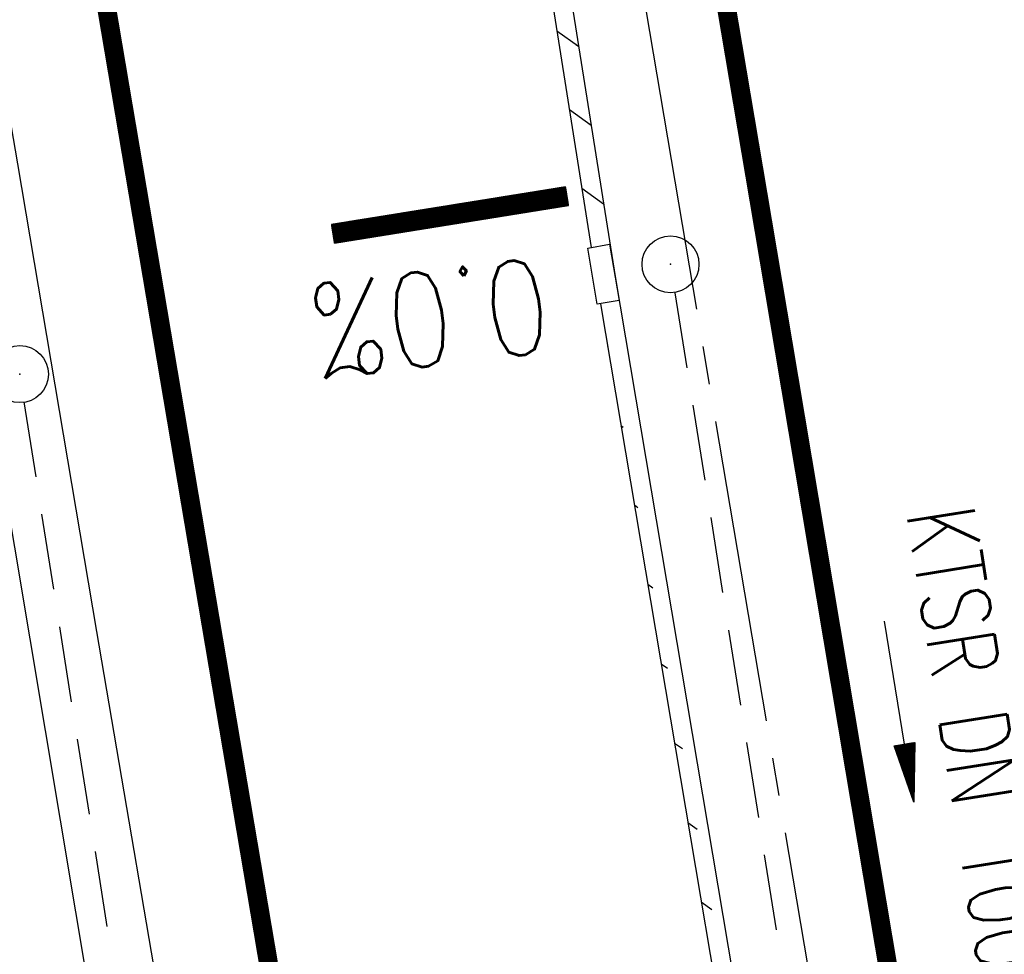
# Model space of a CAD drawing. Extents: x 447258 to 447844, y 441190 to 442763.
# Tile 112 of 123: x 447438 to 447464, y 442036 to 442061. Entities that reach past the tile are written whole.
import ezdxf
from ezdxf.enums import TextEntityAlignment as Align

# ---------------------------------------------------------------- set-up
doc = ezdxf.new("R2010")
doc.units = 0
doc.header["$LTSCALE"] = 2
doc.header["$MEASUREMENT"] = 0
for name, pattern in [('ACHSE', [5.5, 4, -0.5, 0.5, -0.5]), ('AUSGEZOGEN', [0]), ('GESTRICH-X2', [1.5, 1, -0.5])]:
    doc.linetypes.add(name, pattern=pattern)
doc.layers.get('0').update_dxf_attribs({"linetype": 'AUSGEZOGEN'})
for name, color, linetype in [('ACHSETOP', 250, 'ACHSE'), ('FBRTOP', 250, 'AUSGEZOGEN'), ('GEF', 1, 'AUSGEZOGEN'), ('KANAL', 7, 'GESTRICH-X2'), ('MULDE', 250, 'AUSGEZOGEN'), ('PFEIL', 7, 'CONTINUOUS'), ('SCHLITZRINNE', 200, 'AUSGEZOGEN'), ('SCHSYMBOL', 200, 'AUSGEZOGEN'), ('TEXTO', 4, 'CONTINUOUS')]:
    doc.layers.add(name, color=color, linetype=linetype)
doc.styles.add('ROMANS', font='romans.shx', dxfattribs={"width": 0.8})

# ---------------------------------------------------------------- blocks, each defined once
blk = doc.blocks.new('*X39')
at = {"color": 0}
for p, q in [((75.476, 275.596), (75.966, 276.086)), ((75.476, 275.605), (75.957, 276.086)), ((75.476, 275.614), (75.948, 276.086)), ((75.476, 275.622), (75.939, 276.086)), ((75.476, 275.631), (75.93, 276.086)), ((75.476, 275.64), (75.921, 276.086)), ((75.476, 275.649), (75.913, 276.086)), ((75.476, 275.658), (75.904, 276.086)), ((75.476, 275.667), (75.895, 276.086)), ((75.476, 275.675), (75.886, 276.086)), ((75.476, 275.684), (75.877, 276.086)), ((75.476, 275.693), (75.868, 276.086)), ((75.476, 275.702), (75.86, 276.086)), ((75.476, 275.711), (75.851, 276.086)), ((75.476, 275.72), (75.842, 276.086)), ((75.476, 275.728), (75.833, 276.086)), ((75.476, 275.737), (75.824, 276.086)), ((75.476, 275.746), (75.815, 276.086)), ((75.476, 275.755), (75.807, 276.086)), ((75.476, 275.764), (75.798, 276.086)), ((75.476, 275.773), (75.789, 276.086)), ((75.476, 275.781), (75.78, 276.086)), ((75.476, 275.79), (75.771, 276.086)), ((75.476, 275.799), (75.762, 276.086)), ((75.476, 275.808), (75.754, 276.086)), ((75.476, 275.817), (75.745, 276.086)), ((75.476, 275.826), (75.736, 276.086)), ((75.476, 275.834), (75.727, 276.086)), ((75.476, 275.843), (75.718, 276.086)), ((75.476, 275.852), (75.709, 276.086)), ((75.476, 275.861), (75.7, 276.086)), ((75.476, 275.87), (75.692, 276.086)), ((75.476, 275.879), (75.683, 276.086)), ((75.476, 275.888), (75.674, 276.086)), ((75.476, 275.896), (75.665, 276.086)), ((75.476, 275.905), (75.656, 276.086)), ((75.476, 275.914), (75.647, 276.086)), ((75.476, 275.923), (75.639, 276.086)), ((75.476, 275.932), (75.63, 276.086)), ((75.476, 275.941), (75.621, 276.086)), ((75.476, 275.949), (75.612, 276.086)), ((75.476, 275.958), (75.603, 276.086)), ((75.476, 275.967), (75.594, 276.086)), ((75.476, 275.976), (75.586, 276.086)), ((75.476, 275.985), (75.577, 276.086)), ((75.476, 275.994), (75.568, 276.086)), ((75.476, 276.002), (75.559, 276.086)), ((75.476, 276.011), (75.55, 276.086)), ((75.476, 276.02), (75.541, 276.086)), ((75.476, 276.029), (75.533, 276.086)), ((75.476, 276.038), (75.524, 276.086)), ((75.476, 276.047), (75.515, 276.086)), ((75.476, 276.055), (75.506, 276.086)), ((75.476, 276.064), (75.497, 276.086)), ((75.476, 276.073), (75.488, 276.086)), ((75.476, 275.587), (75.973, 276.084)), ((75.476, 275.578), (75.973, 276.075)), ((75.476, 275.569), (75.973, 276.067)), ((75.476, 275.56), (75.973, 276.058)), ((75.476, 275.552), (75.973, 276.049)), ((75.476, 275.543), (75.973, 276.04)), ((75.476, 275.534), (75.973, 276.031)), ((75.476, 275.525), (75.973, 276.022)), ((75.476, 275.516), (75.973, 276.014)), ((75.476, 275.507), (75.973, 276.005)), ((75.476, 275.499), (75.973, 275.996)), ((75.476, 275.49), (75.973, 275.987)), ((75.476, 275.481), (75.973, 275.978)), ((75.476, 275.472), (75.973, 275.969)), ((75.476, 275.463), (75.973, 275.961)), ((75.476, 275.454), (75.973, 275.952)), ((75.476, 275.446), (75.973, 275.943)), ((75.476, 275.437), (75.973, 275.934)), ((75.476, 275.428), (75.973, 275.925)), ((75.476, 275.419), (75.973, 275.916)), ((75.476, 275.41), (75.973, 275.907)), ((75.476, 275.401), (75.973, 275.899)), ((75.476, 275.393), (75.973, 275.89)), ((75.476, 275.384), (75.973, 275.881)), ((75.476, 275.375), (75.973, 275.872)), ((75.476, 275.366), (75.973, 275.863)), ((75.476, 275.357), (75.973, 275.854)), ((75.476, 275.348), (75.973, 275.846)), ((75.476, 275.34), (75.973, 275.837)), ((75.476, 275.331), (75.973, 275.828)), ((75.476, 275.322), (75.973, 275.819)), ((75.476, 275.313), (75.973, 275.81)), ((75.476, 275.304), (75.973, 275.801)), ((75.476, 275.295), (75.973, 275.793)), ((75.476, 275.286), (75.973, 275.784)), ((75.476, 275.278), (75.973, 275.775)), ((75.476, 275.269), (75.973, 275.766)), ((75.476, 275.26), (75.973, 275.757)), ((75.476, 275.251), (75.973, 275.748)), ((75.476, 275.242), (75.973, 275.74)), ((75.476, 275.233), (75.973, 275.731)), ((75.476, 275.225), (75.973, 275.722)), ((75.476, 275.216), (75.973, 275.713)), ((75.476, 275.207), (75.973, 275.704)), ((75.476, 275.198), (75.973, 275.695)), ((75.476, 275.189), (75.973, 275.687)), ((75.476, 275.18), (75.973, 275.678)), ((75.476, 275.172), (75.973, 275.669)), ((75.476, 275.163), (75.973, 275.66)), ((75.476, 275.154), (75.973, 275.651)), ((75.476, 275.145), (75.973, 275.642)), ((75.476, 275.136), (75.973, 275.633)), ((75.476, 275.127), (75.973, 275.625)), ((75.476, 275.119), (75.973, 275.616)), ((75.476, 275.11), (75.973, 275.607)), ((75.476, 275.101), (75.973, 275.598)), ((75.476, 275.092), (75.973, 275.589)), ((75.476, 275.083), (75.973, 275.58)), ((75.476, 275.074), (75.973, 275.572)), ((75.476, 275.066), (75.973, 275.563)), ((75.476, 275.057), (75.973, 275.554)), ((75.476, 275.048), (75.973, 275.545)), ((75.476, 275.039), (75.973, 275.536)), ((75.476, 275.03), (75.973, 275.527)), ((75.476, 275.021), (75.973, 275.519)), ((75.476, 275.012), (75.973, 275.51)), ((75.476, 275.004), (75.973, 275.501)), ((75.476, 274.995), (75.973, 275.492)), ((75.476, 274.986), (75.973, 275.483)), ((75.476, 274.977), (75.973, 275.474)), ((75.476, 274.968), (75.973, 275.466)), ((75.476, 274.959), (75.973, 275.457)), ((75.476, 274.951), (75.973, 275.448)), ((75.476, 274.942), (75.973, 275.439)), ((75.476, 274.933), (75.973, 275.43)), ((75.476, 274.924), (75.973, 275.421)), ((75.476, 274.915), (75.973, 275.413)), ((75.476, 274.906), (75.973, 275.404)), ((75.476, 274.898), (75.973, 275.395)), ((75.476, 274.889), (75.973, 275.386)), ((75.476, 274.88), (75.973, 275.377)), ((75.476, 274.871), (75.973, 275.368)), ((75.476, 274.862), (75.973, 275.359)), ((75.476, 274.853), (75.973, 275.351)), ((75.476, 274.845), (75.973, 275.342)), ((75.476, 274.836), (75.973, 275.333)), ((75.476, 274.827), (75.973, 275.324)), ((75.476, 274.818), (75.973, 275.315)), ((75.476, 274.809), (75.973, 275.306)), ((75.476, 274.8), (75.973, 275.298)), ((75.476, 274.792), (75.973, 275.289)), ((75.476, 274.783), (75.973, 275.28)), ((75.476, 274.774), (75.973, 275.271)), ((75.476, 274.765), (75.973, 275.262)), ((75.476, 274.756), (75.973, 275.253)), ((75.476, 274.747), (75.973, 275.245)), ((75.476, 274.738), (75.973, 275.236)), ((75.476, 274.73), (75.973, 275.227)), ((75.476, 274.721), (75.973, 275.218)), ((75.476, 274.712), (75.973, 275.209)), ((75.476, 274.703), (75.973, 275.2)), ((75.476, 274.694), (75.973, 275.192)), ((75.476, 274.685), (75.973, 275.183)), ((75.476, 274.677), (75.973, 275.174)), ((75.476, 274.668), (75.973, 275.165)), ((75.476, 274.659), (75.973, 275.156)), ((75.476, 274.65), (75.973, 275.147)), ((75.476, 274.641), (75.973, 275.139)), ((75.476, 274.632), (75.973, 275.13)), ((75.476, 274.624), (75.973, 275.121)), ((75.476, 274.615), (75.973, 275.112)), ((75.476, 274.606), (75.973, 275.103)), ((75.476, 274.597), (75.973, 275.094)), ((75.476, 274.588), (75.973, 275.085)), ((75.476, 274.579), (75.973, 275.077)), ((75.476, 274.571), (75.973, 275.068)), ((75.476, 274.562), (75.973, 275.059)), ((75.476, 274.553), (75.973, 275.05)), ((75.476, 274.544), (75.973, 275.041)), ((75.476, 274.535), (75.973, 275.032)), ((75.476, 274.526), (75.973, 275.024)), ((75.476, 274.518), (75.973, 275.015)), ((75.476, 274.509), (75.973, 275.006)), ((75.476, 274.5), (75.973, 274.997)), ((75.476, 274.491), (75.973, 274.988)), ((75.476, 274.482), (75.973, 274.979)), ((75.476, 274.473), (75.973, 274.971)), ((75.476, 274.464), (75.973, 274.962)), ((75.476, 274.456), (75.973, 274.953)), ((75.476, 274.447), (75.973, 274.944)), ((75.476, 274.438), (75.973, 274.935)), ((75.476, 274.429), (75.973, 274.926)), ((75.476, 274.42), (75.973, 274.918)), ((75.476, 274.411), (75.973, 274.909)), ((75.476, 274.403), (75.973, 274.9)), ((75.476, 274.394), (75.973, 274.891)), ((75.476, 274.385), (75.973, 274.882)), ((75.476, 274.376), (75.973, 274.873)), ((75.476, 274.367), (75.973, 274.865)), ((75.476, 274.358), (75.973, 274.856)), ((75.476, 274.35), (75.973, 274.847)), ((75.476, 274.341), (75.973, 274.838)), ((75.476, 274.332), (75.973, 274.829)), ((75.476, 274.323), (75.973, 274.82)), ((75.476, 274.314), (75.973, 274.811)), ((75.476, 274.305), (75.973, 274.803)), ((75.476, 274.297), (75.973, 274.794)), ((75.476, 274.288), (75.973, 274.785)), ((75.476, 274.279), (75.973, 274.776)), ((75.476, 274.27), (75.973, 274.767)), ((75.476, 274.261), (75.973, 274.758)), ((75.476, 274.252), (75.973, 274.75)), ((75.476, 274.243), (75.973, 274.741)), ((75.476, 274.235), (75.973, 274.732)), ((75.476, 274.226), (75.973, 274.723)), ((75.476, 274.217), (75.973, 274.714)), ((75.476, 274.208), (75.973, 274.705)), ((75.476, 274.199), (75.973, 274.697)), ((75.476, 274.19), (75.973, 274.688)), ((75.476, 274.182), (75.973, 274.679)), ((75.476, 274.173), (75.973, 274.67)), ((75.476, 274.164), (75.973, 274.661)), ((75.476, 274.155), (75.973, 274.652)), ((75.476, 274.146), (75.973, 274.644)), ((75.476, 274.137), (75.973, 274.635)), ((75.476, 274.129), (75.973, 274.626)), ((75.476, 274.12), (75.973, 274.617)), ((75.476, 274.111), (75.973, 274.608)), ((75.476, 274.102), (75.973, 274.599)), ((75.476, 274.093), (75.973, 274.59)), ((75.476, 274.084), (75.973, 274.582)), ((75.476, 274.076), (75.973, 274.573)), ((75.476, 274.067), (75.973, 274.564)), ((75.476, 274.058), (75.973, 274.555)), ((75.476, 274.049), (75.973, 274.546)), ((75.476, 274.04), (75.973, 274.537)), ((75.476, 274.031), (75.973, 274.529)), ((75.476, 274.023), (75.973, 274.52)), ((75.476, 274.014), (75.973, 274.511)), ((75.476, 274.005), (75.973, 274.502)), ((75.476, 273.996), (75.973, 274.493)), ((75.476, 273.987), (75.973, 274.484)), ((75.476, 273.978), (75.973, 274.476)), ((75.476, 273.969), (75.973, 274.467)), ((75.476, 273.961), (75.973, 274.458)), ((75.476, 273.952), (75.973, 274.449)), ((75.476, 273.943), (75.973, 274.44)), ((75.476, 273.934), (75.973, 274.431)), ((75.476, 273.925), (75.973, 274.423)), ((75.476, 273.916), (75.973, 274.414)), ((75.476, 273.908), (75.973, 274.405)), ((75.476, 273.899), (75.973, 274.396)), ((75.476, 273.89), (75.973, 274.387)), ((75.476, 273.881), (75.973, 274.378)), ((75.476, 273.872), (75.973, 274.37)), ((75.476, 273.863), (75.973, 274.361)), ((75.476, 273.855), (75.973, 274.352)), ((75.476, 273.846), (75.973, 274.343)), ((75.476, 273.837), (75.973, 274.334)), ((75.476, 273.828), (75.973, 274.325)), ((75.476, 273.819), (75.973, 274.316)), ((75.476, 273.81), (75.973, 274.308)), ((75.476, 273.802), (75.973, 274.299)), ((75.476, 273.793), (75.973, 274.29)), ((75.476, 273.784), (75.973, 274.281)), ((75.476, 273.775), (75.973, 274.272)), ((75.476, 273.766), (75.973, 274.263)), ((75.476, 273.757), (75.973, 274.255)), ((75.476, 273.749), (75.973, 274.246)), ((75.476, 273.74), (75.973, 274.237)), ((75.476, 273.731), (75.973, 274.228)), ((75.476, 273.722), (75.973, 274.219)), ((75.476, 273.713), (75.973, 274.21)), ((75.476, 273.704), (75.973, 274.202)), ((75.476, 273.695), (75.973, 274.193)), ((75.476, 273.687), (75.973, 274.184)), ((75.476, 273.678), (75.973, 274.175)), ((75.476, 273.669), (75.973, 274.166)), ((75.476, 273.66), (75.973, 274.157)), ((75.476, 273.651), (75.973, 274.149)), ((75.476, 273.642), (75.973, 274.14)), ((75.476, 273.634), (75.973, 274.131)), ((75.476, 273.625), (75.973, 274.122)), ((75.476, 273.616), (75.973, 274.113)), ((75.476, 273.607), (75.973, 274.104)), ((75.476, 273.598), (75.973, 274.096)), ((75.476, 273.589), (75.973, 274.087)), ((75.476, 273.581), (75.973, 274.078)), ((75.476, 273.572), (75.973, 274.069)), ((75.476, 273.563), (75.973, 274.06)), ((75.476, 273.554), (75.973, 274.051)), ((75.476, 273.545), (75.973, 274.042)), ((75.476, 273.536), (75.973, 274.034)), ((75.476, 273.528), (75.973, 274.025)), ((75.476, 273.519), (75.973, 274.016)), ((75.476, 273.51), (75.973, 274.007)), ((75.476, 273.501), (75.973, 273.998)), ((75.476, 273.492), (75.973, 273.989)), ((75.476, 273.483), (75.973, 273.981)), ((75.476, 273.475), (75.973, 273.972)), ((75.476, 273.466), (75.973, 273.963)), ((75.476, 273.457), (75.973, 273.954)), ((75.476, 273.448), (75.973, 273.945)), ((75.476, 273.439), (75.973, 273.936)), ((75.476, 273.43), (75.973, 273.928)), ((75.476, 273.421), (75.973, 273.919)), ((75.476, 273.413), (75.973, 273.91)), ((75.476, 273.404), (75.973, 273.901)), ((75.476, 273.395), (75.973, 273.892)), ((75.476, 273.386), (75.973, 273.883)), ((75.476, 273.377), (75.973, 273.875)), ((75.476, 273.368), (75.973, 273.866)), ((75.476, 273.36), (75.973, 273.857)), ((75.476, 273.351), (75.973, 273.848)), ((75.476, 273.342), (75.973, 273.839)), ((75.476, 273.333), (75.973, 273.83)), ((75.476, 273.324), (75.973, 273.822)), ((75.476, 273.315), (75.973, 273.813)), ((75.476, 273.307), (75.973, 273.804)), ((75.476, 273.298), (75.973, 273.795)), ((75.476, 273.289), (75.973, 273.786)), ((75.476, 273.28), (75.973, 273.777)), ((75.476, 273.271), (75.973, 273.768)), ((75.476, 273.262), (75.973, 273.76)), ((75.476, 273.254), (75.973, 273.751)), ((75.476, 273.245), (75.973, 273.742)), ((75.476, 273.236), (75.973, 273.733)), ((75.476, 273.227), (75.973, 273.724)), ((75.476, 273.218), (75.973, 273.715)), ((75.476, 273.209), (75.973, 273.707)), ((75.476, 273.201), (75.973, 273.698)), ((75.476, 273.192), (75.973, 273.689)), ((75.476, 273.183), (75.973, 273.68)), ((75.476, 273.174), (75.973, 273.671)), ((75.476, 273.165), (75.973, 273.662)), ((75.476, 273.156), (75.973, 273.654)), ((75.476, 273.147), (75.973, 273.645)), ((75.476, 273.139), (75.973, 273.636)), ((75.476, 273.13), (75.973, 273.627)), ((75.476, 273.121), (75.973, 273.618)), ((75.476, 273.112), (75.973, 273.609)), ((75.476, 273.103), (75.973, 273.601)), ((75.476, 273.094), (75.973, 273.592)), ((75.476, 273.086), (75.973, 273.583)), ((75.476, 273.077), (75.973, 273.574)), ((75.476, 273.068), (75.973, 273.565)), ((75.476, 273.059), (75.973, 273.556)), ((75.476, 273.05), (75.973, 273.548)), ((75.476, 273.041), (75.973, 273.539)), ((75.476, 273.033), (75.973, 273.53)), ((75.476, 273.024), (75.973, 273.521)), ((75.476, 273.015), (75.973, 273.512)), ((75.476, 273.006), (75.973, 273.503)), ((75.476, 272.997), (75.973, 273.494)), ((75.476, 272.988), (75.973, 273.486)), ((75.476, 272.98), (75.973, 273.477)), ((75.476, 272.971), (75.973, 273.468)), ((75.476, 272.962), (75.973, 273.459)), ((75.476, 272.953), (75.973, 273.45)), ((75.476, 272.944), (75.973, 273.441)), ((75.476, 272.935), (75.973, 273.433)), ((75.476, 272.927), (75.973, 273.424)), ((75.476, 272.918), (75.973, 273.415)), ((75.476, 272.909), (75.973, 273.406)), ((75.476, 272.9), (75.973, 273.397)), ((75.476, 272.891), (75.973, 273.388)), ((75.476, 272.882), (75.973, 273.38)), ((75.476, 272.873), (75.973, 273.371)), ((75.476, 272.865), (75.973, 273.362)), ((75.476, 272.856), (75.973, 273.353)), ((75.476, 272.847), (75.973, 273.344)), ((75.476, 272.838), (75.973, 273.335)), ((75.476, 272.829), (75.973, 273.327)), ((75.476, 272.82), (75.973, 273.318)), ((75.476, 272.812), (75.973, 273.309)), ((75.476, 272.803), (75.973, 273.3)), ((75.476, 272.794), (75.973, 273.291)), ((75.476, 272.785), (75.973, 273.282)), ((75.476, 272.776), (75.973, 273.274)), ((75.476, 272.767), (75.973, 273.265)), ((75.476, 272.759), (75.973, 273.256)), ((75.476, 272.75), (75.973, 273.247)), ((75.476, 272.741), (75.973, 273.238)), ((75.476, 272.732), (75.973, 273.229)), ((75.476, 272.723), (75.973, 273.22)), ((75.476, 272.714), (75.973, 273.212)), ((75.476, 272.706), (75.973, 273.203)), ((75.476, 272.697), (75.973, 273.194)), ((75.476, 272.688), (75.973, 273.185)), ((75.476, 272.679), (75.973, 273.176)), ((75.476, 272.67), (75.973, 273.167)), ((75.476, 272.661), (75.973, 273.159)), ((75.476, 272.653), (75.973, 273.15)), ((75.476, 272.644), (75.973, 273.141)), ((75.476, 272.635), (75.973, 273.132)), ((75.476, 272.626), (75.973, 273.123)), ((75.476, 272.617), (75.973, 273.114)), ((75.476, 272.608), (75.973, 273.106)), ((75.476, 272.599), (75.973, 273.097)), ((75.476, 272.591), (75.973, 273.088)), ((75.476, 272.582), (75.973, 273.079)), ((75.476, 272.573), (75.973, 273.07)), ((75.476, 272.564), (75.973, 273.061)), ((75.476, 272.555), (75.973, 273.053)), ((75.476, 272.546), (75.973, 273.044)), ((75.476, 272.538), (75.973, 273.035)), ((75.476, 272.529), (75.973, 273.026)), ((75.476, 272.52), (75.973, 273.017)), ((75.476, 272.511), (75.973, 273.008)), ((75.476, 272.502), (75.973, 273)), ((75.476, 272.493), (75.973, 272.991)), ((75.476, 272.485), (75.973, 272.982)), ((75.476, 272.476), (75.973, 272.973)), ((75.476, 272.467), (75.973, 272.964)), ((75.476, 272.458), (75.973, 272.955)), ((75.476, 272.449), (75.973, 272.946)), ((75.476, 272.44), (75.973, 272.938)), ((75.476, 272.432), (75.973, 272.929)), ((75.476, 272.423), (75.973, 272.92)), ((75.476, 272.414), (75.973, 272.911)), ((75.476, 272.405), (75.973, 272.902)), ((75.476, 272.396), (75.973, 272.893)), ((75.476, 272.387), (75.973, 272.885)), ((75.476, 272.379), (75.973, 272.876)), ((75.476, 272.37), (75.973, 272.867)), ((75.476, 272.361), (75.973, 272.858)), ((75.476, 272.352), (75.973, 272.849)), ((75.476, 272.343), (75.973, 272.84)), ((75.476, 272.334), (75.973, 272.832)), ((75.476, 272.325), (75.973, 272.823)), ((75.476, 272.317), (75.973, 272.814)), ((75.476, 272.308), (75.973, 272.805)), ((75.476, 272.299), (75.973, 272.796)), ((75.476, 272.29), (75.973, 272.787)), ((75.476, 272.281), (75.973, 272.779)), ((75.476, 272.272), (75.973, 272.77)), ((75.476, 272.264), (75.973, 272.761)), ((75.476, 272.255), (75.973, 272.752)), ((75.476, 272.246), (75.973, 272.743)), ((75.476, 272.237), (75.973, 272.734)), ((75.476, 272.228), (75.973, 272.726)), ((75.476, 272.219), (75.973, 272.717)), ((75.476, 272.211), (75.973, 272.708)), ((75.476, 272.202), (75.973, 272.699)), ((75.476, 272.193), (75.973, 272.69)), ((75.476, 272.184), (75.973, 272.681)), ((75.476, 272.175), (75.973, 272.672)), ((75.476, 272.166), (75.973, 272.664)), ((75.476, 272.158), (75.973, 272.655)), ((75.476, 272.149), (75.973, 272.646)), ((75.476, 272.14), (75.973, 272.637)), ((75.476, 272.131), (75.973, 272.628)), ((75.476, 272.122), (75.973, 272.619)), ((75.476, 272.113), (75.973, 272.611)), ((75.476, 272.104), (75.973, 272.602)), ((75.476, 272.096), (75.973, 272.593)), ((75.476, 272.087), (75.973, 272.584)), ((75.476, 272.078), (75.973, 272.575)), ((75.476, 272.069), (75.973, 272.566)), ((75.476, 272.06), (75.973, 272.558)), ((75.476, 272.051), (75.973, 272.549)), ((75.476, 272.043), (75.973, 272.54)), ((75.476, 272.034), (75.973, 272.531)), ((75.476, 272.025), (75.973, 272.522)), ((75.476, 272.016), (75.973, 272.513)), ((75.476, 272.007), (75.973, 272.505)), ((75.476, 271.998), (75.973, 272.496)), ((75.476, 271.99), (75.973, 272.487)), ((75.476, 271.981), (75.973, 272.478)), ((75.476, 271.972), (75.973, 272.469)), ((75.476, 271.963), (75.973, 272.46)), ((75.476, 271.954), (75.973, 272.452)), ((75.476, 271.945), (75.973, 272.443)), ((75.476, 271.937), (75.973, 272.434)), ((75.476, 271.928), (75.973, 272.425)), ((75.476, 271.919), (75.973, 272.416)), ((75.476, 271.91), (75.973, 272.407)), ((75.476, 271.901), (75.973, 272.398)), ((75.476, 271.892), (75.973, 272.39)), ((75.476, 271.884), (75.973, 272.381)), ((75.476, 271.875), (75.973, 272.372)), ((75.476, 271.866), (75.973, 272.363)), ((75.476, 271.857), (75.973, 272.354)), ((75.476, 271.848), (75.973, 272.345)), ((75.476, 271.839), (75.973, 272.337)), ((75.476, 271.83), (75.973, 272.328)), ((75.476, 271.822), (75.973, 272.319)), ((75.476, 271.813), (75.973, 272.31)), ((75.476, 271.804), (75.973, 272.301)), ((75.476, 271.795), (75.973, 272.292)), ((75.476, 271.786), (75.973, 272.284)), ((75.476, 271.777), (75.973, 272.275)), ((75.476, 271.769), (75.973, 272.266)), ((75.476, 271.76), (75.973, 272.257)), ((75.476, 271.751), (75.973, 272.248)), ((75.476, 271.742), (75.973, 272.239)), ((75.476, 271.733), (75.973, 272.231)), ((75.476, 271.724), (75.973, 272.222)), ((75.476, 271.716), (75.973, 272.213)), ((75.476, 271.707), (75.973, 272.204)), ((75.476, 271.698), (75.973, 272.195)), ((75.476, 271.689), (75.973, 272.186)), ((75.476, 271.68), (75.973, 272.177)), ((75.476, 271.671), (75.973, 272.169)), ((75.476, 271.663), (75.973, 272.16)), ((75.476, 271.654), (75.973, 272.151)), ((75.476, 271.645), (75.973, 272.142)), ((75.476, 271.636), (75.973, 272.133)), ((75.476, 271.627), (75.973, 272.124)), ((75.476, 271.618), (75.973, 272.116)), ((75.476, 271.61), (75.973, 272.107)), ((75.476, 271.601), (75.973, 272.098)), ((75.476, 271.592), (75.973, 272.089)), ((75.476, 271.583), (75.973, 272.08)), ((75.476, 271.574), (75.973, 272.071)), ((75.476, 271.565), (75.973, 272.063)), ((75.476, 271.556), (75.973, 272.054)), ((75.476, 271.548), (75.973, 272.045)), ((75.476, 271.539), (75.973, 272.036)), ((75.476, 271.53), (75.973, 272.027)), ((75.476, 271.521), (75.973, 272.018)), ((75.476, 271.512), (75.973, 272.01)), ((75.476, 271.503), (75.973, 272.001)), ((75.476, 271.495), (75.973, 271.992)), ((75.476, 271.486), (75.973, 271.983)), ((75.476, 271.477), (75.973, 271.974)), ((75.476, 271.468), (75.973, 271.965)), ((75.476, 271.459), (75.973, 271.957)), ((75.476, 271.45), (75.973, 271.948)), ((75.476, 271.442), (75.973, 271.939)), ((75.476, 271.433), (75.973, 271.93)), ((75.476, 271.424), (75.973, 271.921)), ((75.476, 271.415), (75.973, 271.912)), ((75.476, 271.406), (75.973, 271.903)), ((75.476, 271.397), (75.973, 271.895)), ((75.476, 271.389), (75.973, 271.886)), ((75.476, 271.38), (75.973, 271.877)), ((75.476, 271.371), (75.973, 271.868)), ((75.476, 271.362), (75.973, 271.859)), ((75.476, 271.353), (75.973, 271.85)), ((75.476, 271.344), (75.973, 271.842)), ((75.476, 271.336), (75.973, 271.833)), ((75.476, 271.327), (75.973, 271.824)), ((75.476, 271.318), (75.973, 271.815)), ((75.476, 271.309), (75.973, 271.806)), ((75.476, 271.3), (75.973, 271.797)), ((75.476, 271.291), (75.973, 271.789)), ((75.476, 271.282), (75.973, 271.78)), ((75.476, 271.274), (75.973, 271.771)), ((75.476, 271.265), (75.973, 271.762)), ((75.476, 271.256), (75.973, 271.753)), ((75.476, 271.247), (75.973, 271.744)), ((75.476, 271.238), (75.973, 271.736)), ((75.476, 271.229), (75.973, 271.727)), ((75.476, 271.221), (75.973, 271.718)), ((75.476, 271.212), (75.973, 271.709)), ((75.476, 271.203), (75.973, 271.7)), ((75.476, 271.194), (75.973, 271.691)), ((75.476, 271.185), (75.973, 271.683)), ((75.476, 271.176), (75.973, 271.674)), ((75.476, 271.168), (75.973, 271.665)), ((75.476, 271.159), (75.973, 271.656)), ((75.476, 271.15), (75.973, 271.647)), ((75.476, 271.141), (75.973, 271.638)), ((75.476, 271.132), (75.973, 271.629)), ((75.476, 271.123), (75.973, 271.621)), ((75.476, 271.115), (75.973, 271.612)), ((75.476, 271.106), (75.973, 271.603)), ((75.476, 271.097), (75.973, 271.594)), ((75.476, 271.088), (75.973, 271.585)), ((75.476, 271.079), (75.973, 271.576)), ((75.476, 271.07), (75.973, 271.568)), ((75.476, 271.062), (75.973, 271.559)), ((75.476, 271.053), (75.973, 271.55)), ((75.476, 271.044), (75.973, 271.541)), ((75.476, 271.035), (75.973, 271.532)), ((75.476, 271.026), (75.973, 271.523)), ((75.476, 271.017), (75.973, 271.515)), ((75.476, 271.008), (75.973, 271.506)), ((75.476, 271), (75.973, 271.497)), ((75.476, 270.991), (75.973, 271.488)), ((75.476, 270.982), (75.973, 271.479)), ((75.476, 270.973), (75.973, 271.47)), ((75.476, 270.964), (75.973, 271.462)), ((75.476, 270.955), (75.973, 271.453)), ((75.476, 270.947), (75.973, 271.444)), ((75.476, 270.938), (75.973, 271.435)), ((75.476, 270.929), (75.973, 271.426)), ((75.476, 270.92), (75.973, 271.417)), ((75.476, 270.911), (75.973, 271.409)), ((75.476, 270.902), (75.973, 271.4)), ((75.476, 270.894), (75.973, 271.391)), ((75.476, 270.885), (75.973, 271.382)), ((75.476, 270.876), (75.973, 271.373)), ((75.476, 270.867), (75.973, 271.364)), ((75.476, 270.858), (75.973, 271.355)), ((75.476, 270.849), (75.973, 271.347)), ((75.476, 270.841), (75.973, 271.338)), ((75.476, 270.832), (75.973, 271.329)), ((75.476, 270.823), (75.973, 271.32)), ((75.476, 270.814), (75.973, 271.311)), ((75.476, 270.805), (75.973, 271.302)), ((75.476, 270.796), (75.973, 271.294)), ((75.476, 270.788), (75.973, 271.285)), ((75.476, 270.779), (75.973, 271.276)), ((75.476, 270.77), (75.973, 271.267)), ((75.476, 270.761), (75.973, 271.258)), ((75.476, 270.752), (75.973, 271.249)), ((75.476, 270.743), (75.973, 271.241)), ((75.476, 270.734), (75.973, 271.232)), ((75.476, 270.726), (75.973, 271.223)), ((75.476, 270.717), (75.973, 271.214)), ((75.476, 270.708), (75.973, 271.205)), ((75.476, 270.699), (75.973, 271.196)), ((75.476, 270.69), (75.973, 271.188)), ((75.476, 270.681), (75.973, 271.179)), ((75.476, 270.673), (75.973, 271.17)), ((75.476, 270.664), (75.973, 271.161)), ((75.476, 270.655), (75.973, 271.152)), ((75.476, 270.646), (75.973, 271.143)), ((75.476, 270.637), (75.973, 271.135)), ((75.476, 270.628), (75.973, 271.126)), ((75.476, 270.62), (75.973, 271.117)), ((75.476, 270.611), (75.973, 271.108)), ((75.476, 270.602), (75.973, 271.099)), ((75.476, 270.593), (75.973, 271.09)), ((75.476, 270.584), (75.973, 271.081)), ((75.476, 270.575), (75.973, 271.073)), ((75.476, 270.567), (75.973, 271.064)), ((75.476, 270.558), (75.973, 271.055)), ((75.476, 270.549), (75.973, 271.046)), ((75.476, 270.54), (75.973, 271.037)), ((75.476, 270.531), (75.973, 271.028)), ((75.476, 270.522), (75.973, 271.02)), ((75.476, 270.514), (75.973, 271.011)), ((75.476, 270.505), (75.973, 271.002)), ((75.476, 270.496), (75.973, 270.993)), ((75.476, 270.487), (75.973, 270.984)), ((75.476, 270.478), (75.973, 270.975)), ((75.476, 270.469), (75.973, 270.967)), ((75.476, 270.46), (75.973, 270.958)), ((75.476, 270.452), (75.973, 270.949)), ((75.476, 270.443), (75.973, 270.94)), ((75.476, 270.434), (75.973, 270.931)), ((75.476, 270.425), (75.973, 270.922)), ((75.476, 270.416), (75.973, 270.914)), ((75.476, 270.407), (75.973, 270.905)), ((75.476, 270.399), (75.973, 270.896)), ((75.476, 270.39), (75.973, 270.887)), ((75.476, 270.381), (75.973, 270.878)), ((75.476, 270.372), (75.973, 270.869)), ((75.476, 270.363), (75.973, 270.861)), ((75.476, 270.354), (75.973, 270.852)), ((75.476, 270.346), (75.973, 270.843)), ((75.476, 270.337), (75.973, 270.834)), ((75.476, 270.328), (75.973, 270.825)), ((75.476, 270.319), (75.973, 270.816)), ((75.476, 270.31), (75.973, 270.807)), ((75.476, 270.301), (75.973, 270.799)), ((75.476, 270.293), (75.973, 270.79)), ((75.476, 270.284), (75.973, 270.781)), ((75.476, 270.275), (75.973, 270.772)), ((75.476, 270.266), (75.973, 270.763)), ((75.476, 270.257), (75.973, 270.754)), ((75.476, 270.248), (75.973, 270.746)), ((75.476, 270.24), (75.973, 270.737)), ((75.476, 270.231), (75.973, 270.728)), ((75.476, 270.222), (75.973, 270.719)), ((75.476, 270.213), (75.973, 270.71)), ((75.476, 270.204), (75.973, 270.701)), ((75.476, 270.195), (75.973, 270.693)), ((75.476, 270.186), (75.973, 270.684)), ((75.476, 270.178), (75.973, 270.675)), ((75.476, 270.169), (75.973, 270.666)), ((75.476, 270.16), (75.973, 270.657)), ((75.476, 270.151), (75.973, 270.648)), ((75.476, 270.142), (75.973, 270.64)), ((75.476, 270.133), (75.973, 270.631)), ((75.476, 270.125), (75.973, 270.622)), ((75.476, 270.116), (75.973, 270.613)), ((75.476, 270.107), (75.973, 270.604)), ((75.476, 270.098), (75.973, 270.595)), ((75.476, 270.089), (75.973, 270.587)), ((75.476, 270.08), (75.973, 270.578)), ((75.476, 270.072), (75.973, 270.569)), ((75.476, 270.063), (75.973, 270.56)), ((75.476, 270.054), (75.973, 270.551)), ((75.476, 270.045), (75.973, 270.542)), ((75.476, 270.036), (75.973, 270.533)), ((75.476, 270.027), (75.973, 270.525)), ((75.476, 270.019), (75.973, 270.516)), ((75.476, 270.01), (75.973, 270.507)), ((75.476, 270.001), (75.973, 270.498)), ((75.476, 269.992), (75.973, 270.489)), ((75.476, 269.983), (75.973, 270.48)), ((75.476, 269.974), (75.973, 270.472)), ((75.476, 269.966), (75.973, 270.463)), ((75.476, 269.957), (75.973, 270.454)), ((75.476, 269.948), (75.973, 270.445)), ((75.476, 269.939), (75.973, 270.436)), ((75.476, 269.93), (75.973, 270.427)), ((75.476, 269.921), (75.973, 270.419)), ((75.476, 269.912), (75.973, 270.41)), ((75.476, 269.904), (75.973, 270.401)), ((75.476, 269.895), (75.973, 270.392)), ((75.476, 269.886), (75.973, 270.383)), ((75.476, 269.877), (75.973, 270.374)), ((75.476, 269.868), (75.973, 270.366)), ((75.476, 269.859), (75.973, 270.357)), ((75.476, 269.851), (75.973, 270.348)), ((75.476, 269.833), (75.973, 270.33)), ((75.488, 269.836), (75.973, 270.321)), ((75.496, 269.836), (75.973, 270.313)), ((75.505, 269.836), (75.973, 270.304)), ((75.514, 269.836), (75.973, 270.295)), ((75.523, 269.836), (75.973, 270.286)), ((75.532, 269.836), (75.973, 270.277)), ((75.541, 269.836), (75.973, 270.268)), ((75.549, 269.836), (75.973, 270.259)), ((75.558, 269.836), (75.973, 270.251)), ((75.567, 269.836), (75.973, 270.242)), ((75.576, 269.836), (75.973, 270.233)), ((75.585, 269.836), (75.973, 270.224)), ((75.594, 269.836), (75.973, 270.215)), ((75.602, 269.836), (75.973, 270.206)), ((75.611, 269.836), (75.973, 270.198)), ((75.62, 269.836), (75.973, 270.189)), ((75.629, 269.836), (75.973, 270.18)), ((75.638, 269.836), (75.973, 270.171)), ((75.647, 269.836), (75.973, 270.162)), ((75.655, 269.836), (75.973, 270.153)), ((75.664, 269.836), (75.973, 270.145)), ((75.673, 269.836), (75.973, 270.136)), ((75.682, 269.836), (75.973, 270.127)), ((75.691, 269.836), (75.973, 270.118)), ((75.7, 269.836), (75.973, 270.109)), ((75.709, 269.836), (75.973, 270.1)), ((75.717, 269.836), (75.973, 270.092)), ((75.726, 269.836), (75.973, 270.083)), ((75.735, 269.836), (75.973, 270.074)), ((75.744, 269.836), (75.973, 270.065)), ((75.753, 269.836), (75.973, 270.056)), ((75.762, 269.836), (75.973, 270.047)), ((75.77, 269.836), (75.973, 270.038)), ((75.779, 269.836), (75.973, 270.03)), ((75.788, 269.836), (75.973, 270.021)), ((75.797, 269.836), (75.973, 270.012)), ((75.806, 269.836), (75.973, 270.003)), ((75.815, 269.836), (75.973, 269.994)), ((75.823, 269.836), (75.973, 269.985)), ((75.832, 269.836), (75.973, 269.977)), ((75.841, 269.836), (75.973, 269.968)), ((75.85, 269.836), (75.973, 269.959)), ((75.859, 269.836), (75.973, 269.95)), ((75.868, 269.836), (75.973, 269.941)), ((75.876, 269.836), (75.973, 269.932)), ((75.885, 269.836), (75.973, 269.924)), ((75.894, 269.836), (75.973, 269.915)), ((75.903, 269.836), (75.973, 269.906)), ((75.912, 269.836), (75.973, 269.897)), ((75.921, 269.836), (75.973, 269.888)), ((75.93, 269.836), (75.973, 269.879)), ((75.938, 269.836), (75.973, 269.871)), ((75.947, 269.836), (75.973, 269.862)), ((75.956, 269.836), (75.973, 269.853)), ((75.965, 269.836), (75.973, 269.844))]:
    blk.add_line(p, q, dxfattribs=at)
blk = doc.blocks.new('NUGEF')
blk.add_lwpolyline([(0.511, -0.007), (0.511, 6.243), (0.014, 6.243), (0.014, -0.007)], close=True)
blk.add_blockref('*X39', (-75.462, -269.843))
blk = doc.blocks.new('GST')
at = {"color": 0}
blk.add_circle((0, 0), 0.75, dxfattribs=at)
blk.add_point((0, 0), dxfattribs=at)
blk = doc.blocks.new('PFEIL2')
at = {"color": 0}
for p, q in [((0.881, -0.271), (0.879, 0.276)), ((0.879, 0.276), (2.429, 0.009)), ((0.911, 0.27), (0.879, 0.265)), ((0.965, 0.261), (0.879, 0.246)), ((0.88, 0.002), (-2.401, -0.012)), ((1.019, 0.252), (0.879, 0.228)), ((1.073, 0.242), (0.879, 0.209)), ((1.127, 0.233), (0.879, 0.191)), ((1.181, 0.224), (0.879, 0.172)), ((1.235, 0.214), (0.879, 0.154)), ((1.289, 0.205), (0.879, 0.135)), ((1.343, 0.196), (0.879, 0.117)), ((1.397, 0.187), (0.879, 0.098)), ((1.451, 0.177), (0.879, 0.08)), ((1.505, 0.168), (0.879, 0.061)), ((1.559, 0.159), (0.88, 0.043)), ((1.613, 0.149), (0.88, 0.024)), ((1.668, 0.14), (0.88, 0.006)), ((1.722, 0.131), (0.88, -0.013)), ((1.776, 0.121), (0.88, -0.031)), ((1.83, 0.112), (0.88, -0.05)), ((1.884, 0.103), (0.88, -0.068)), ((1.938, 0.094), (0.88, -0.087)), ((1.992, 0.084), (0.88, -0.105)), ((2.046, 0.075), (0.88, -0.124)), ((2.1, 0.066), (0.88, -0.142)), ((2.154, 0.056), (0.88, -0.161)), ((2.208, 0.047), (0.88, -0.179)), ((2.262, 0.038), (0.881, -0.198)), ((2.316, 0.029), (0.881, -0.216)), ((2.37, 0.019), (0.881, -0.235)), ((2.424, 0.01), (0.881, -0.253)), ((2.429, 0.009), (0.881, -0.271))]:
    blk.add_line(p, q, dxfattribs=at)

msp = doc.modelspace()

# ---------------------------------------------------------------- hatches: boundary and pattern name
at = {"layer": 'SCHLITZRINNE'}
h = msp.add_hatch(dxfattribs=at)
h.set_pattern_fill('_USER', color=256, scale=1.5, angle=45, style=0, pattern_type=0)
h.set_pattern_definition([(324.57214, (447454.4577, 442051.7744), (0.8695163, 1.222269), [])])
edge = h.paths.add_edge_path()
edge.add_line((447334.611, 442762.617), (447342.747, 442714.535))
edge.add_line((447342.747, 442714.535), (447353.712, 442649.783))
edge.add_line((447353.712, 442649.783), (447366.661, 442573.001))
edge.add_line((447366.661, 442573.001), (447374.28, 442528.103))
edge.add_line((447374.28, 442528.103), (447381.701, 442484.189))
edge.add_line((447381.701, 442484.189), (447389.266, 442439.438))
edge.add_line((447389.266, 442439.438), (447397.611, 442390.046))
edge.add_line((447397.611, 442390.046), (447405.855, 442341.529))
edge.add_line((447405.855, 442341.529), (447414.19, 442292.224))
edge.add_line((447414.19, 442292.224), (447422.918, 442240.682))
edge.add_line((447422.918, 442240.682), (447431.342, 442190.986))
edge.add_line((447431.342, 442190.986), (447439.461, 442143.078))
edge.add_line((447439.461, 442143.078), (447447.754, 442093.977))
edge.add_line((447447.754, 442093.977), (447454.078, 442054.026))
edge.add_line((447454.078, 442054.026), (447459.728, 442020.523))
edge.add_line((447453.692, 442053.306), (447459.221, 442020.52))
edge.add_line((447459.221, 442020.52), (447459.728, 442020.523))

# ---------------------------------------------------------------- linework, layer by layer
at = {"layer": 'ACHSETOP'}
msp.add_lwpolyline([(447413.147, 442307.541), (447425.67, 442233.593), (447438.192, 442159.646), (447454.889, 442061.05), (447459.063, 442036.401), (447463.237, 442011.752)], dxfattribs=at)
at = {"layer": 'FBRTOP', "const_width": 0.5}
msp.add_lwpolyline([(447412.002, 442327.071), (447415.36, 442307.308, -0.000099), (447419.675, 442281.768, 0.000025), (447423.99, 442256.228, 0.000001), (447428.116, 442231.814, -0.000002), (447432.242, 442207.401, -0.000028), (447436.378, 442182.922, 0.000056), (447440.513, 442158.444, 0.000309), (447444.646, 442134.089, -0.000068), (447448.779, 442109.733, -0.000049), (447453.201, 442083.639, -0.000054), (447457.188, 442060.08, -0.000328), (447459.271, 442047.715, 0.000203), (447462.633, 442027.727, 0.000399), (447463.199, 442024.388, 0.000015), (447463.853, 442020.548, 0.00188)], format="xyb", dxfattribs=at)
at = {"layer": 'FBRTOP', "flags": 128}
msp.add_lwpolyline([(447393.411, 442321.976), (447396.704, 442302.638), (447400.869, 442278.102), (447405.015, 442253.452), (447409.132, 442229.038), (447413.319, 442204.418), (447417.506, 442179.754), (447421.684, 442155.176), (447425.875, 442130.448), (447427.859, 442118.387), (447430.016, 442106.04), (447432.095, 442093.822), (447434.128, 442081.739), (447436.221, 442069.281), (447438.331, 442056.993), (447440.412, 442044.666), (447442.515, 442032.352), (447444.516, 442020.431)], dxfattribs=at)
at = {"layer": 'FBRTOP'}
msp.add_lwpolyline([(447429.908, 442310.38, -0.000001), (447438.257, 442261.081, -0.000003), (447442.431, 442236.432), (447454.953, 442162.484, 0.000003), (447463.302, 442113.186, -0.000005), (447471.65, 442063.888), (447475.824, 442039.239), (447478.974, 442020.639, -0.000014)], format="xyb", dxfattribs=at)
at = {"layer": 'FBRTOP', "const_width": 0.5}
msp.add_lwpolyline([(447399.344, 442305.203), (447411.867, 442231.255), (447424.389, 442157.309), (447441.086, 442058.712), (447445.26, 442034.064), (447447.565, 442020.449)], dxfattribs=at)
at = {"layer": 'KANAL'}
for p, q in [((447455.656, 442053.594), (447460.469, 442023.313)), ((447438.5, 442050.719), (447446.031, 442003.156))]:
    msp.add_line(p, q, dxfattribs=at)
at = {"layer": 'MULDE'}
msp.add_lwpolyline([(447412.611, 442199.247), (447429.391, 442099.837), (447442.68, 442020.42)], dxfattribs=at)
at = {"layer": 'SCHLITZRINNE'}
for p, q in [((447452.548, 442060.497), (447453.118, 442060.091)), ((447452.876, 442058.422), (447453.446, 442058.016)), ((447453.204, 442056.348), (447453.775, 442055.942))]:
    msp.add_line(p, q, dxfattribs=at)
at = {"layer": 'SCHLITZRINNE', "flags": 128}
for points in [[(447408.463, 442326.101), (447414.19, 442292.224), (447422.918, 442240.682), (447431.342, 442190.986), (447439.461, 442143.078), (447447.754, 442093.977), (447454.078, 442054.026), (447459.728, 442020.523)], [(447447.328, 442093.472), (447453.451, 442054.79)], [(447453.692, 442053.306), (447459.221, 442020.52)]]:
    msp.add_lwpolyline(points, dxfattribs=at)
at = {"layer": 'SCHSYMBOL'}
msp.add_lwpolyline([(447453.934, 442054.872), (447454.185, 442053.39), (447453.611, 442053.292), (447453.36, 442054.774)], close=True, dxfattribs=at)

# ---------------------------------------------------------------- block references
at = {"layer": 'GEF', "rotation": 99.12899053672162}
msp.add_blockref('NUGEF', (447452.848, 442055.879), dxfattribs=at)
at = {"layer": 'PFEIL', "rotation": 279.0013000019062}
msp.add_blockref('PFEIL2', (447461.566, 442042.571), dxfattribs=at)
at = {"layer": 'SCHSYMBOL', "rotation": 279.6115999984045}
for p in [(447455.539, 442054.345), (447438.397, 442051.451)]:
    msp.add_blockref('GST', p, dxfattribs=at)

# ---------------------------------------------------------------- texts
at = {"layer": 'GEF', "style": 'ROMANS', "width": 0.8}
msp.add_text('0.0%%%', height=2.5, rotation=186.7693, dxfattribs=at).set_placement((447452.189, 442054.533))
at = {"layer": 'TEXTO', "style": 'ROMANS', "width": 0.75}
msp.add_text('KTSR DN 100', height=1.8, rotation=279.0013, dxfattribs=at).set_placement((447462.711, 442041.719), align=Align.CENTER)

doc.saveas('drawing.dxf')
